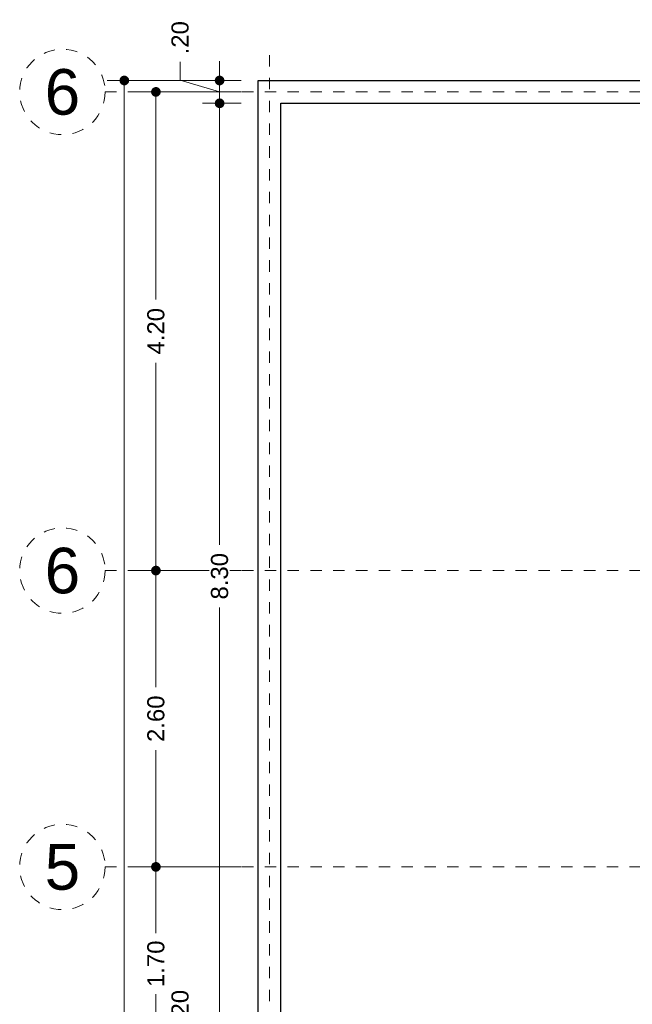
# Model space of a CAD drawing. Header units: millimetres. Extents: x 2560.7 to 2572.7, y 871.9 to 894.5.
# Tile 3 of 5: x 2560.7 to 2566, y 885.9 to 894.5. Entities that reach past the tile are written whole.
import ezdxf
from ezdxf.enums import TextEntityAlignment as Align

# ---------------------------------------------------------------- set-up
doc = ezdxf.new("R2010")
doc.units = ezdxf.units.MM
doc.header["$LTSCALE"] = 0.001
doc.linetypes.add('CENTER2', pattern=[28.575, 19.05, -3.175, 3.175, -3.175])
for name, color, linetype, lineweight in [('Cotas', 7, 'Continuous', 18), ('Ejes', 7, 'CENTER2', 5), ('Muros', 7, 'Continuous', 30)]:
    doc.layers.add(name, color=color, linetype=linetype, lineweight=lineweight)
doc.styles.get("Standard").update_dxf_attribs({"font": 'arial.ttf'})
doc.dimstyles.new('1-100', dxfattribs={"dimscale": 100, "dimtxt": 0.0015, "dimasz": 0.00085, "dimexe": 0.0015, "dimexo": 0.0015, "dimgap": 0.0008, "dimtad": 0, "dimzin": 4, "dimdsep": 46, "dimtxsty": 'Standard', "dimblk": 'DOT', "dimcen": 0.0009, "dimclrd": 256, "dimclre": 256, "dimclrt": 256, "dimadec": 0, "dimazin": 0, "dimtfac": 1, "dimtofl": 0, "dimtmove": 1, "dimatfit": 2, "dimfxl": 0.0015, "dimtfill": 1, "dimtolj": 1, "dimtzin": 4, "dimlwd": -1, "dimlwe": -1, "dimarcsym": 0})

# ---------------------------------------------------------------- blocks, each defined once
blk = doc.blocks.new('_DOT')
at = {"color": 0, "linetype": 'ByBlock'}
blk.add_line((-0.5, 0), (-1, 0), dxfattribs=at)
at = {"color": 0, "linetype": 'ByBlock', "const_width": 0.5}
blk.add_lwpolyline([(-0.25, 0, 1), (0.25, 0, 1)], format="xyb", close=True, dxfattribs=at)
blk = doc.blocks.new('*D3')
at = {"layer": 'Cotas', "transparency": 16777216}
for p, q in [((2562.6006, 893.9669), (2561.4266, 893.9669)), ((2561.5766, 893.8819), (2561.5766, 884.251)), ((2561.5766, 873.9519), (2561.5766, 883.5828)), ((2562.6006, 873.8669), (2561.4266, 873.8669))]:
    blk.add_line(p, q, dxfattribs=at)
at = {"layer": 'Defpoints', "color": 0, "transparency": 16777216}
for p in [(2562.7506, 893.9669), (2561.5766, 873.8669), (2562.7506, 873.8669)]:
    blk.add_point(p, dxfattribs=at)
at = {"layer": 'Cotas', "transparency": 16777216, "xscale": 0.08499999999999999, "yscale": 0.08499999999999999, "zscale": 0.08499999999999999}
for p, rotation in [((2561.5766, 893.9669), 90), ((2561.5766, 873.8669), 270)]:
    blk.add_blockref('_DOT', p, dxfattribs=dict(at, rotation=rotation))
at = {"layer": 'Cotas', "transparency": 16777216, "insert": (2561.5766, 883.9169), "char_height": 0.15, "attachment_point": 5, "rotation": 90, "bg_fill": 3, "box_fill_scale": 1.1, "bg_fill_color": 256, "bg_fill_true_color": 13158600, "bg_fill_transparency": 0}
blk.add_mtext('\\A1;20.10', dxfattribs=at)
blk = doc.blocks.new('*D4')
at = {"layer": 'Cotas', "transparency": 16777216}
for p, q in [((2562.6006, 893.8669), (2561.7038, 893.8669)), ((2561.8538, 893.7819), (2561.8538, 892.0445)), ((2561.8538, 889.7519), (2561.8538, 891.4893)), ((2562.6006, 889.6669), (2561.7038, 889.6669))]:
    blk.add_line(p, q, dxfattribs=at)
at = {"layer": 'Defpoints', "color": 0, "transparency": 16777216}
for p in [(2562.7506, 893.8669), (2561.8538, 889.6669), (2562.7506, 889.6669)]:
    blk.add_point(p, dxfattribs=at)
at = {"layer": 'Cotas', "transparency": 16777216, "xscale": 0.08499999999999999, "yscale": 0.08499999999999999, "zscale": 0.08499999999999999}
for p, rotation in [((2561.8538, 893.8669), 90), ((2561.8538, 889.6669), 270)]:
    blk.add_blockref('_DOT', p, dxfattribs=dict(at, rotation=rotation))
at = {"layer": 'Cotas', "transparency": 16777216, "insert": (2561.8538, 891.7669), "char_height": 0.15, "attachment_point": 5, "rotation": 90, "bg_fill": 3, "box_fill_scale": 1.1, "bg_fill_color": 256, "bg_fill_true_color": 13158600, "bg_fill_transparency": 0}
blk.add_mtext('\\A1;4.20', dxfattribs=at)
blk = doc.blocks.new('*D5')
at = {"layer": 'Cotas', "transparency": 16777216}
for p, q in [((2562.6006, 889.6669), (2561.7038, 889.6669)), ((2561.8538, 889.5819), (2561.8538, 888.6427)), ((2561.8538, 887.1519), (2561.8538, 888.091)), ((2562.6006, 887.0669), (2561.7038, 887.0669))]:
    blk.add_line(p, q, dxfattribs=at)
at = {"layer": 'Defpoints', "color": 0, "transparency": 16777216}
for p in [(2562.7506, 889.6669), (2561.8538, 887.0669), (2562.7506, 887.0669)]:
    blk.add_point(p, dxfattribs=at)
at = {"layer": 'Cotas', "transparency": 16777216, "xscale": 0.08499999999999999, "yscale": 0.08499999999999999, "zscale": 0.08499999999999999}
for p, rotation in [((2561.8538, 889.6669), 90), ((2561.8538, 887.0669), 270)]:
    blk.add_blockref('_DOT', p, dxfattribs=dict(at, rotation=rotation))
at = {"layer": 'Cotas', "transparency": 16777216, "insert": (2561.8538, 888.3669), "char_height": 0.15, "attachment_point": 5, "rotation": 90, "bg_fill": 3, "box_fill_scale": 1.1, "bg_fill_color": 256, "bg_fill_true_color": 13158600, "bg_fill_transparency": 0}
blk.add_mtext('\\A1;2.60', dxfattribs=at)
blk = doc.blocks.new('*D6')
at = {"layer": 'Cotas', "transparency": 16777216}
for p, q in [((2562.6006, 887.0669), (2561.7038, 887.0669)), ((2561.8538, 886.9819), (2561.8538, 886.4844)), ((2561.8538, 885.4519), (2561.8538, 885.9494)), ((2562.6006, 885.3669), (2561.7038, 885.3669))]:
    blk.add_line(p, q, dxfattribs=at)
at = {"layer": 'Defpoints', "color": 0, "transparency": 16777216}
for p in [(2562.7506, 887.0669), (2561.8538, 885.3669), (2562.7506, 885.3669)]:
    blk.add_point(p, dxfattribs=at)
at = {"layer": 'Cotas', "transparency": 16777216, "xscale": 0.08499999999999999, "yscale": 0.08499999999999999, "zscale": 0.08499999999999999}
for p, rotation in [((2561.8538, 887.0669), 90), ((2561.8538, 885.3669), 270)]:
    blk.add_blockref('_DOT', p, dxfattribs=dict(at, rotation=rotation))
at = {"layer": 'Cotas', "transparency": 16777216, "insert": (2561.8538, 886.2169), "char_height": 0.15, "attachment_point": 5, "rotation": 90, "bg_fill": 3, "box_fill_scale": 1.1, "bg_fill_color": 256, "bg_fill_true_color": 13158600, "bg_fill_transparency": 0}
blk.add_mtext('\\A1;1.70', dxfattribs=at)
blk = doc.blocks.new('*D13')
at = {"layer": 'Cotas', "transparency": 16777216}
for p, q in [((2562.0659, 885.4708), (2562.0659, 885.6308)), ((2562.4125, 885.5519), (2562.4125, 885.6369)), ((2562.4125, 885.3669), (2562.0659, 885.4708)), ((2562.6006, 885.4669), (2562.2625, 885.4669)), ((2562.4125, 885.2669), (2562.4125, 885.4669)), ((2562.6006, 885.2669), (2562.2625, 885.2669)), ((2562.4125, 885.1819), (2562.4125, 885.0969))]:
    blk.add_line(p, q, dxfattribs=at)
at = {"layer": 'Defpoints', "color": 0, "transparency": 16777216}
for p in [(2562.4125, 885.4669), (2562.7506, 885.4669), (2562.7506, 885.2669)]:
    blk.add_point(p, dxfattribs=at)
at = {"layer": 'Cotas', "transparency": 16777216, "xscale": 0.08499999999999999, "yscale": 0.08499999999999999, "zscale": 0.08499999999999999}
for p, rotation in [((2562.4125, 885.4669), 270), ((2562.4125, 885.2669), 90)]:
    blk.add_blockref('_DOT', p, dxfattribs=dict(at, rotation=rotation))
at = {"layer": 'Cotas', "transparency": 16777216, "insert": (2562.0659, 885.842), "char_height": 0.15, "attachment_point": 5, "rotation": 90, "bg_fill": 3, "box_fill_scale": 1.1, "bg_fill_color": 256, "bg_fill_true_color": 13158600, "bg_fill_transparency": 0}
blk.add_mtext('\\A1;.20', dxfattribs=at)
blk = doc.blocks.new('*D14')
at = {"layer": 'Cotas', "transparency": 16777216}
for p, q in [((2562.6006, 893.7669), (2562.2625, 893.7669)), ((2562.4125, 893.6819), (2562.4125, 889.8915)), ((2562.4125, 885.5519), (2562.4125, 889.3422)), ((2562.6006, 885.4669), (2562.2625, 885.4669))]:
    blk.add_line(p, q, dxfattribs=at)
at = {"layer": 'Defpoints', "color": 0, "transparency": 16777216}
for p in [(2562.4125, 893.7669), (2562.7506, 893.7669), (2562.7506, 885.4669)]:
    blk.add_point(p, dxfattribs=at)
at = {"layer": 'Cotas', "transparency": 16777216, "xscale": 0.08499999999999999, "yscale": 0.08499999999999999, "zscale": 0.08499999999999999}
for p, rotation in [((2562.4125, 893.7669), 90), ((2562.4125, 885.4669), 270)]:
    blk.add_blockref('_DOT', p, dxfattribs=dict(at, rotation=rotation))
at = {"layer": 'Cotas', "transparency": 16777216, "insert": (2562.4125, 889.6169), "char_height": 0.15, "attachment_point": 5, "rotation": 90, "bg_fill": 3, "box_fill_scale": 1.1, "bg_fill_color": 256, "bg_fill_true_color": 13158600, "bg_fill_transparency": 0}
blk.add_mtext('\\A1;8.30', dxfattribs=at)
blk = doc.blocks.new('*D15')
at = {"layer": 'Cotas', "transparency": 16777216}
for p, q in [((2562.0659, 893.9708), (2562.0659, 894.1308)), ((2562.4125, 894.0519), (2562.4125, 894.1369)), ((2562.4125, 893.8669), (2562.0659, 893.9708)), ((2562.6006, 893.9669), (2562.2625, 893.9669)), ((2562.4125, 893.7669), (2562.4125, 893.9669)), ((2562.6006, 893.7669), (2562.2625, 893.7669)), ((2562.4125, 893.6819), (2562.4125, 893.5969))]:
    blk.add_line(p, q, dxfattribs=at)
at = {"layer": 'Defpoints', "color": 0, "transparency": 16777216}
for p in [(2562.4125, 893.9669), (2562.7506, 893.9669), (2562.7506, 893.7669)]:
    blk.add_point(p, dxfattribs=at)
at = {"layer": 'Cotas', "transparency": 16777216, "xscale": 0.08499999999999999, "yscale": 0.08499999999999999, "zscale": 0.08499999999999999}
for p, rotation in [((2562.4125, 893.9669), 270), ((2562.4125, 893.7669), 90)]:
    blk.add_blockref('_DOT', p, dxfattribs=dict(at, rotation=rotation))
at = {"layer": 'Cotas', "transparency": 16777216, "insert": (2562.0659, 894.342), "char_height": 0.15, "attachment_point": 5, "rotation": 90, "bg_fill": 3, "box_fill_scale": 1.1, "bg_fill_color": 256, "bg_fill_true_color": 13158600, "bg_fill_transparency": 0}
blk.add_mtext('\\A1;.20', dxfattribs=at)

msp = doc.modelspace()

# ---------------------------------------------------------------- linework, layer by layer
at = {"layer": 'Ejes', "linetype": 'CENTER2'}
for p, q in [((2562.8506, 872.6895), (2562.8506, 894.2669)), ((2561.4088, 893.8669), (2572.4506, 893.8669)), ((2561.4088, 889.6669), (2572.4506, 889.6669)), ((2561.4088, 887.0669), (2572.4506, 887.0669))]:
    msp.add_line(p, q, dxfattribs=at)
at = {"layer": 'Ejes'}
for centre in [(2561.0338, 893.8669), (2561.0338, 889.6669), (2561.0338, 887.0669)]:
    msp.add_circle(centre, 0.375, dxfattribs=at)
at = {"layer": 'Muros'}
for p, q in [((2562.7506, 893.9669), (2572.1506, 893.9669)), ((2562.7506, 873.8669), (2562.7506, 893.9669)), ((2562.9506, 893.7669), (2566.1506, 893.7669)), ((2562.9506, 885.4669), (2562.9506, 893.7669))]:
    msp.add_line(p, q, dxfattribs=at)

# ---------------------------------------------------------------- texts
at = {"layer": 'Ejes'}
for s, p in [('6', (2561.0338, 893.8669)), ('6', (2561.0338, 889.6669)), ('5', (2561.0338, 887.0669))]:
    msp.add_text(s, height=0.4, dxfattribs=at).set_placement(p, align=Align.MIDDLE_CENTER)

# ---------------------------------------------------------------- next in the draw order: dimensions: what is measured, and where the dimension line sits
at = {"layer": 'Cotas'}
dim = msp.add_linear_dim(base=(2561.5766, 873.8669), p1=(2562.7506, 893.9669), p2=(2562.7506, 873.8669), angle=90, dimstyle='1-100', dxfattribs=at)
dim.commit()
dim.dimension.update_dxf_attribs({"geometry": '*D3', "text_midpoint": (2561.5766, 883.9169)})

# ---------------------------------------------------------------- next in the draw order: dimensions: what is measured, and where the dimension line sits
dim = msp.add_linear_dim(base=(2561.8538, 889.6669), p1=(2562.7506, 893.8669), p2=(2562.7506, 889.6669), angle=90, dimstyle='1-100', dxfattribs=at)
dim.commit()
dim.dimension.update_dxf_attribs({"geometry": '*D4', "text_midpoint": (2561.8538, 891.7669)})

# ---------------------------------------------------------------- next in the draw order: dimensions: what is measured, and where the dimension line sits
dim = msp.add_linear_dim(base=(2561.8538, 887.0669), p1=(2562.7506, 889.6669), p2=(2562.7506, 887.0669), angle=90, dimstyle='1-100', dxfattribs=at)
dim.commit()
dim.dimension.update_dxf_attribs({"geometry": '*D5', "text_midpoint": (2561.8538, 888.3669)})

# ---------------------------------------------------------------- next in the draw order: dimensions: what is measured, and where the dimension line sits
dim = msp.add_linear_dim(base=(2561.8538, 885.3669), p1=(2562.7506, 887.0669), p2=(2562.7506, 885.3669), angle=90, dimstyle='1-100', dxfattribs=at)
dim.commit()
dim.dimension.update_dxf_attribs({"geometry": '*D6', "text_midpoint": (2561.8538, 886.2169)})

# ---------------------------------------------------------------- next in the draw order: dimensions: what is measured, and where the dimension line sits
dim = msp.add_linear_dim(base=(2562.4125, 885.4669), p1=(2562.7506, 885.2669), p2=(2562.7506, 885.4669), angle=90, dimstyle='1-100', dxfattribs=at)
dim.commit()
dim.dimension.update_dxf_attribs({"geometry": '*D13', "text_midpoint": (2562.0659, 885.7108)})

# ---------------------------------------------------------------- next in the draw order: dimensions: what is measured, and where the dimension line sits
dim = msp.add_linear_dim(base=(2562.4125, 893.7669), p1=(2562.7506, 885.4669), p2=(2562.7506, 893.7669), angle=90, dimstyle='1-100', dxfattribs=at)
dim.commit()
dim.dimension.update_dxf_attribs({"geometry": '*D14', "text_midpoint": (2562.4125, 889.6169)})

# ---------------------------------------------------------------- next in the draw order: dimensions: what is measured, and where the dimension line sits
dim = msp.add_linear_dim(base=(2562.4125, 893.9669), p1=(2562.7506, 893.7669), p2=(2562.7506, 893.9669), angle=90, dimstyle='1-100', dxfattribs=at)
dim.commit()
dim.dimension.update_dxf_attribs({"geometry": '*D15', "text_midpoint": (2562.0659, 894.2108)})

doc.saveas('drawing.dxf')
